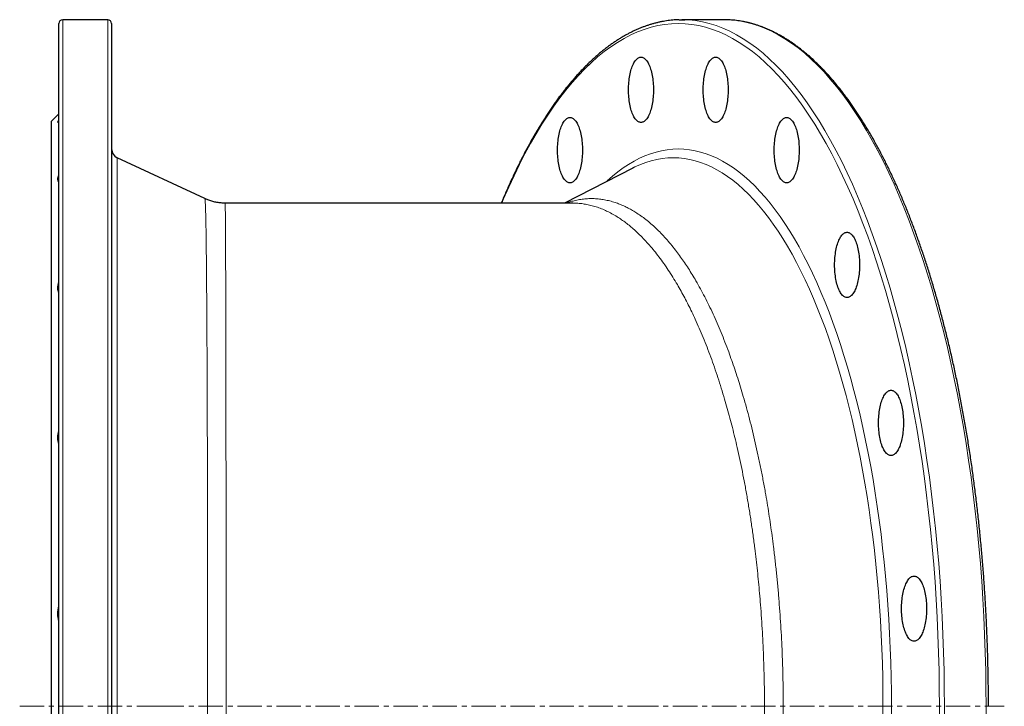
# Model space of a CAD drawing. Header units: millimetres. Extents: x 218 to 1699, y 96 to 1843.
# Tile 2 of 4: x 218 to 731, y 454 to 811. Entities that reach past the tile are written whole.
import ezdxf

# ---------------------------------------------------------------- set-up
doc = ezdxf.new("R2010")
doc.units = ezdxf.units.MM
doc.linetypes.add('CENTERX2', pattern=[20.32, 12.7, -2.54, 2.54, -2.54])
doc.layers.add('FORMAT', color=7, linetype='Continuous')

msp = doc.modelspace()

# ---------------------------------------------------------------- linework, layer by layer
at = {"color": 7, "linetype": 'Continuous', "lineweight": 25}
for p, q in [((263.88, 811.07), (240.38, 811.07)), ((584.75, 811.07), (563.04, 811.07)), ((586.29, 811.04), (584.75, 811.07)), ((238.38, 98.07), (238.38, 809.07)), ((265.88, 809.07), (265.88, 98.07)), ((238.38, 762.07), (234.38, 758.07)), ((234.38, 758.07), (234.38, 453.57)), ((314.48, 717.9), (268.76, 739.22)), ((537.41, 733.84), (501.89, 715.57)), ((538.06, 734.17), (537.41, 733.84)), ((314.47, 717.89), (314.47, 717.89)), ((506.2, 715.57), (325.03, 715.57)), ((325.03, 715.56), (325.03, 715.56)), ((234.38, 453.57), (234.38, 149.07))]:
    msp.add_line(p, q, dxfattribs=at)
at = {"color": 8, "linetype": 'Continuous', "lineweight": 18}
for p, q in [((240.38, 811.07), (240.38, 96.07)), ((263.88, 96.07), (263.88, 811.07)), ((268.76, 739.22), (268.76, 167.91))]:
    msp.add_line(p, q, dxfattribs=at)
at = {"color": 7, "linetype": 'Continuous', "lineweight": 25, "flags": 128}
for points in [[(561.56, 811.05), (563.04, 811.07), (564.58, 811.04)], [(548.24, 774.57), (548.23, 773.59), (548.2, 772.63), (548.15, 771.67), (548.07, 770.71), (547.98, 769.78), (547.86, 768.85), (547.73, 767.95), (547.57, 767.06), (547.4, 766.21), (547.21, 765.37), (547, 764.57), (546.77, 763.8), (546.53, 763.07), (546.27, 762.37), (546, 761.72), (545.71, 761.1), (545.41, 760.53), (545.1, 760.01), (544.77, 759.53), (544.44, 759.1), (544.1, 758.72), (543.75, 758.4), (543.39, 758.12), (543.03, 757.9), (542.66, 757.74), (542.29, 757.63), (541.92, 757.57), (541.55, 757.57), (541.18, 757.63), (540.81, 757.74), (540.44, 757.9), (540.08, 758.12), (539.73, 758.4), (539.38, 758.72), (539.03, 759.1), (538.7, 759.53), (538.38, 760.01), (538.06, 760.53), (537.76, 761.1), (537.48, 761.72), (537.2, 762.37), (536.94, 763.07), (536.7, 763.8), (536.47, 764.57), (536.26, 765.37), (536.07, 766.21), (535.9, 767.06), (535.74, 767.95), (535.61, 768.85), (535.49, 769.78), (535.4, 770.71), (535.33, 771.67), (535.27, 772.63), (535.24, 773.59), (535.23, 774.57), (535.24, 775.54), (535.27, 776.5), (535.33, 777.46), (535.4, 778.42), (535.49, 779.35), (535.61, 780.28), (535.74, 781.18), (535.9, 782.07), (536.07, 782.92), (536.26, 783.76), (536.47, 784.56), (536.7, 785.33), (536.94, 786.06), (537.2, 786.76), (537.48, 787.41), (537.76, 788.03), (538.06, 788.6), (538.38, 789.12), (538.7, 789.6), (539.03, 790.03), (539.38, 790.41), (539.73, 790.73), (540.08, 791.01), (540.44, 791.23), (540.81, 791.39), (541.18, 791.5), (541.55, 791.56), (541.92, 791.56), (542.29, 791.5), (542.66, 791.39), (543.03, 791.23), (543.39, 791.01), (543.75, 790.73), (544.1, 790.41), (544.44, 790.03), (544.77, 789.6), (545.1, 789.12), (545.41, 788.6), (545.71, 788.03), (546, 787.41), (546.27, 786.76), (546.53, 786.06), (546.77, 785.33), (547, 784.56), (547.21, 783.76), (547.4, 782.92), (547.57, 782.07), (547.73, 781.18), (547.86, 780.28), (547.98, 779.35), (548.07, 778.42), (548.15, 777.46), (548.2, 776.5), (548.23, 775.54), (548.24, 774.57)], [(587.15, 774.57), (587.14, 773.59), (587.11, 772.63), (587.06, 771.67), (586.99, 770.71), (586.89, 769.78), (586.78, 768.85), (586.64, 767.95), (586.49, 767.06), (586.31, 766.21), (586.12, 765.37), (585.91, 764.57), (585.69, 763.8), (585.44, 763.07), (585.18, 762.37), (584.91, 761.72), (584.62, 761.1), (584.32, 760.53), (584.01, 760.01), (583.68, 759.53), (583.35, 759.1), (583.01, 758.72), (582.66, 758.4), (582.3, 758.12), (581.94, 757.9), (581.57, 757.74), (581.21, 757.63), (580.83, 757.57), (580.46, 757.57), (580.09, 757.63), (579.72, 757.74), (579.36, 757.9), (579, 758.12), (578.64, 758.4), (578.29, 758.72), (577.95, 759.1), (577.61, 759.53), (577.29, 760.01), (576.98, 760.53), (576.68, 761.1), (576.39, 761.72), (576.11, 762.37), (575.86, 763.07), (575.61, 763.8), (575.39, 764.57), (575.18, 765.37), (574.98, 766.21), (574.81, 767.06), (574.66, 767.95), (574.52, 768.85), (574.41, 769.78), (574.31, 770.71), (574.24, 771.67), (574.19, 772.63), (574.15, 773.59), (574.14, 774.57), (574.15, 775.54), (574.19, 776.5), (574.24, 777.46), (574.31, 778.42), (574.41, 779.35), (574.52, 780.28), (574.66, 781.18), (574.81, 782.07), (574.98, 782.92), (575.18, 783.76), (575.39, 784.56), (575.61, 785.33), (575.86, 786.06), (576.11, 786.76), (576.39, 787.41), (576.68, 788.03), (576.98, 788.6), (577.29, 789.12), (577.61, 789.6), (577.95, 790.03), (578.29, 790.41), (578.64, 790.73), (579, 791.01), (579.36, 791.23), (579.72, 791.39), (580.09, 791.5), (580.46, 791.56), (580.83, 791.56), (581.21, 791.5), (581.57, 791.39), (581.94, 791.23), (582.3, 791.01), (582.66, 790.73), (583.01, 790.41), (583.35, 790.03), (583.68, 789.6), (584.01, 789.12), (584.32, 788.6), (584.62, 788.03), (584.91, 787.41), (585.18, 786.76), (585.44, 786.06), (585.69, 785.33), (585.91, 784.56), (586.12, 783.76), (586.31, 782.92), (586.49, 782.07), (586.64, 781.18), (586.78, 780.28), (586.89, 779.35), (586.99, 778.42), (587.06, 777.46), (587.11, 776.5), (587.14, 775.54), (587.15, 774.57)], [(511.23, 743.14), (511.22, 742.17), (511.19, 741.21), (511.14, 740.24), (511.07, 739.29), (510.97, 738.35), (510.86, 737.43), (510.72, 736.53), (510.57, 735.64), (510.39, 734.78), (510.2, 733.95), (509.99, 733.15), (509.77, 732.38), (509.52, 731.65), (509.26, 730.95), (508.99, 730.3), (508.7, 729.68), (508.4, 729.11), (508.09, 728.59), (507.77, 728.11), (507.43, 727.68), (507.09, 727.3), (506.74, 726.98), (506.38, 726.7), (506.02, 726.48), (505.65, 726.32), (505.29, 726.21), (504.91, 726.15), (504.54, 726.15), (504.17, 726.21), (503.8, 726.32), (503.44, 726.48), (503.08, 726.7), (502.72, 726.98), (502.37, 727.3), (502.03, 727.68), (501.69, 728.11), (501.37, 728.59), (501.06, 729.11), (500.76, 729.68), (500.47, 730.3), (500.2, 730.95), (499.94, 731.65), (499.69, 732.38), (499.47, 733.15), (499.26, 733.95), (499.06, 734.78), (498.89, 735.64), (498.74, 736.53), (498.6, 737.43), (498.49, 738.35), (498.39, 739.29), (498.32, 740.24), (498.27, 741.21), (498.23, 742.17), (498.22, 743.14), (498.23, 744.11), (498.27, 745.08), (498.32, 746.04), (498.39, 746.99), (498.49, 747.93), (498.6, 748.86), (498.74, 749.76), (498.89, 750.64), (499.06, 751.5), (499.26, 752.33), (499.47, 753.14), (499.69, 753.9), (499.94, 754.64), (500.2, 755.33), (500.47, 755.99), (500.76, 756.61), (501.06, 757.18), (501.37, 757.7), (501.69, 758.18), (502.03, 758.61), (502.37, 758.99), (502.72, 759.31), (503.08, 759.58), (503.44, 759.8), (503.8, 759.97), (504.17, 760.08), (504.54, 760.14), (504.91, 760.14), (505.29, 760.08), (505.65, 759.97), (506.02, 759.8), (506.38, 759.58), (506.74, 759.31), (507.09, 758.99), (507.43, 758.61), (507.77, 758.18), (508.09, 757.7), (508.4, 757.18), (508.7, 756.61), (508.99, 755.99), (509.26, 755.33), (509.52, 754.64), (509.77, 753.9), (509.99, 753.14), (510.2, 752.33), (510.39, 751.5), (510.57, 750.64), (510.72, 749.76), (510.86, 748.86), (510.97, 747.93), (511.07, 746.99), (511.14, 746.04), (511.19, 745.08), (511.22, 744.11), (511.23, 743.14)], [(624.16, 743.14), (624.15, 742.17), (624.12, 741.21), (624.07, 740.24), (623.99, 739.29), (623.9, 738.35), (623.78, 737.43), (623.65, 736.53), (623.49, 735.64), (623.32, 734.78), (623.13, 733.95), (622.92, 733.15), (622.69, 732.38), (622.45, 731.65), (622.19, 730.95), (621.92, 730.3), (621.63, 729.68), (621.33, 729.11), (621.02, 728.59), (620.69, 728.11), (620.36, 727.68), (620.02, 727.3), (619.67, 726.98), (619.31, 726.7), (618.95, 726.48), (618.58, 726.32), (618.21, 726.21), (617.84, 726.15), (617.47, 726.15), (617.1, 726.21), (616.73, 726.32), (616.36, 726.48), (616, 726.7), (615.65, 726.98), (615.3, 727.3), (614.95, 727.68), (614.62, 728.11), (614.3, 728.59), (613.98, 729.11), (613.68, 729.68), (613.4, 730.3), (613.12, 730.95), (612.86, 731.65), (612.62, 732.38), (612.39, 733.15), (612.18, 733.95), (611.99, 734.78), (611.82, 735.64), (611.66, 736.53), (611.53, 737.43), (611.41, 738.35), (611.32, 739.29), (611.25, 740.24), (611.19, 741.21), (611.16, 742.17), (611.15, 743.14), (611.16, 744.11), (611.19, 745.08), (611.25, 746.04), (611.32, 746.99), (611.41, 747.93), (611.53, 748.86), (611.66, 749.76), (611.82, 750.64), (611.99, 751.5), (612.18, 752.33), (612.39, 753.14), (612.62, 753.9), (612.86, 754.64), (613.12, 755.33), (613.4, 755.99), (613.68, 756.61), (613.98, 757.18), (614.3, 757.7), (614.62, 758.18), (614.95, 758.61), (615.3, 758.99), (615.65, 759.31), (616, 759.58), (616.36, 759.8), (616.73, 759.97), (617.1, 760.08), (617.47, 760.14), (617.84, 760.14), (618.21, 760.08), (618.58, 759.97), (618.95, 759.8), (619.31, 759.58), (619.67, 759.31), (620.02, 758.99), (620.36, 758.61), (620.69, 758.18), (621.02, 757.7), (621.33, 757.18), (621.63, 756.61), (621.92, 755.99), (622.19, 755.33), (622.45, 754.64), (622.69, 753.9), (622.92, 753.14), (623.13, 752.33), (623.32, 751.5), (623.49, 750.64), (623.65, 749.76), (623.78, 748.86), (623.9, 747.93), (623.99, 746.99), (624.07, 746.04), (624.12, 745.08), (624.15, 744.11), (624.16, 743.14)], [(655.64, 683.38), (655.63, 682.41), (655.6, 681.44), (655.55, 680.48), (655.47, 679.53), (655.38, 678.59), (655.26, 677.66), (655.13, 676.76), (654.98, 675.88), (654.8, 675.02), (654.61, 674.19), (654.4, 673.38), (654.17, 672.61), (653.93, 671.88), (653.67, 671.18), (653.4, 670.53), (653.11, 669.91), (652.81, 669.34), (652.5, 668.82), (652.17, 668.34), (651.84, 667.91), (651.5, 667.53), (651.15, 667.21), (650.79, 666.93), (650.43, 666.71), (650.06, 666.55), (649.69, 666.44), (649.32, 666.38), (648.95, 666.38), (648.58, 666.44), (648.21, 666.55), (647.85, 666.71), (647.48, 666.93), (647.13, 667.21), (646.78, 667.53), (646.43, 667.91), (646.1, 668.34), (645.78, 668.82), (645.47, 669.34), (645.16, 669.91), (644.88, 670.53), (644.6, 671.18), (644.34, 671.88), (644.1, 672.61), (643.87, 673.38), (643.66, 674.19), (643.47, 675.02), (643.3, 675.88), (643.14, 676.76), (643.01, 677.66), (642.9, 678.59), (642.8, 679.53), (642.73, 680.48), (642.67, 681.44), (642.64, 682.41), (642.63, 683.38), (642.64, 684.35), (642.67, 685.31), (642.73, 686.27), (642.8, 687.23), (642.9, 688.17), (643.01, 689.09), (643.14, 689.99), (643.3, 690.88), (643.47, 691.74), (643.66, 692.57), (643.87, 693.37), (644.1, 694.14), (644.34, 694.87), (644.6, 695.57), (644.88, 696.22), (645.16, 696.84), (645.47, 697.41), (645.78, 697.93), (646.1, 698.41), (646.43, 698.84), (646.78, 699.22), (647.13, 699.54), (647.48, 699.82), (647.85, 700.04), (648.21, 700.2), (648.58, 700.31), (648.95, 700.37), (649.32, 700.37), (649.69, 700.31), (650.06, 700.2), (650.43, 700.04), (650.79, 699.82), (651.15, 699.54), (651.5, 699.22), (651.84, 698.84), (652.17, 698.41), (652.5, 697.93), (652.81, 697.41), (653.11, 696.84), (653.4, 696.22), (653.67, 695.57), (653.93, 694.87), (654.17, 694.14), (654.4, 693.37), (654.61, 692.57), (654.8, 691.74), (654.98, 690.88), (655.13, 689.99), (655.26, 689.09), (655.38, 688.17), (655.47, 687.23), (655.55, 686.27), (655.6, 685.31), (655.63, 684.35), (655.64, 683.38)], [(678.51, 601.11), (678.5, 600.14), (678.47, 599.18), (678.42, 598.21), (678.35, 597.26), (678.25, 596.32), (678.14, 595.4), (678, 594.5), (677.85, 593.61), (677.67, 592.75), (677.48, 591.92), (677.27, 591.12), (677.05, 590.35), (676.8, 589.62), (676.54, 588.92), (676.27, 588.27), (675.98, 587.65), (675.68, 587.08), (675.37, 586.56), (675.05, 586.08), (674.71, 585.65), (674.37, 585.27), (674.02, 584.95), (673.66, 584.67), (673.3, 584.45), (672.94, 584.29), (672.57, 584.18), (672.19, 584.12), (671.82, 584.12), (671.45, 584.18), (671.08, 584.29), (670.72, 584.45), (670.36, 584.67), (670, 584.95), (669.65, 585.27), (669.31, 585.65), (668.97, 586.08), (668.65, 586.56), (668.34, 587.08), (668.04, 587.65), (667.75, 588.27), (667.48, 588.92), (667.22, 589.62), (666.97, 590.35), (666.75, 591.12), (666.54, 591.92), (666.34, 592.75), (666.17, 593.61), (666.02, 594.5), (665.88, 595.4), (665.77, 596.32), (665.67, 597.26), (665.6, 598.21), (665.55, 599.18), (665.51, 600.14), (665.5, 601.11), (665.51, 602.08), (665.55, 603.05), (665.6, 604.01), (665.67, 604.96), (665.77, 605.9), (665.88, 606.83), (666.02, 607.73), (666.17, 608.61), (666.34, 609.47), (666.54, 610.3), (666.75, 611.11), (666.97, 611.87), (667.22, 612.61), (667.48, 613.3), (667.75, 613.96), (668.04, 614.58), (668.34, 615.15), (668.65, 615.67), (668.97, 616.15), (669.31, 616.58), (669.65, 616.95), (670, 617.28), (670.36, 617.55), (670.72, 617.77), (671.08, 617.94), (671.45, 618.05), (671.82, 618.11), (672.19, 618.11), (672.57, 618.05), (672.94, 617.94), (673.3, 617.77), (673.66, 617.55), (674.02, 617.28), (674.37, 616.95), (674.71, 616.58), (675.05, 616.15), (675.37, 615.67), (675.68, 615.15), (675.98, 614.58), (676.27, 613.96), (676.54, 613.3), (676.8, 612.61), (677.05, 611.87), (677.27, 611.11), (677.48, 610.3), (677.67, 609.47), (677.85, 608.61), (678, 607.73), (678.14, 606.83), (678.25, 605.9), (678.35, 604.96), (678.42, 604.01), (678.47, 603.05), (678.5, 602.08), (678.51, 601.11)], [(690.54, 504.41), (690.53, 503.44), (690.5, 502.47), (690.44, 501.51), (690.37, 500.56), (690.28, 499.62), (690.16, 498.69), (690.03, 497.79), (689.87, 496.91), (689.7, 496.05), (689.51, 495.22), (689.3, 494.42), (689.07, 493.65), (688.83, 492.91), (688.57, 492.22), (688.29, 491.56), (688.01, 490.95), (687.71, 490.37), (687.39, 489.85), (687.07, 489.37), (686.74, 488.94), (686.39, 488.57), (686.04, 488.24), (685.69, 487.97), (685.33, 487.75), (684.96, 487.58), (684.59, 487.47), (684.22, 487.41), (683.85, 487.41), (683.48, 487.47), (683.11, 487.58), (682.74, 487.75), (682.38, 487.97), (682.02, 488.24), (681.67, 488.57), (681.33, 488.94), (681, 489.37), (680.67, 489.85), (680.36, 490.37), (680.06, 490.95), (679.77, 491.56), (679.5, 492.22), (679.24, 492.91), (679, 493.65), (678.77, 494.42), (678.56, 495.22), (678.37, 496.05), (678.2, 496.91), (678.04, 497.79), (677.91, 498.69), (677.79, 499.62), (677.7, 500.56), (677.62, 501.51), (677.57, 502.47), (677.54, 503.44), (677.53, 504.41), (677.54, 505.38), (677.57, 506.35), (677.62, 507.31), (677.7, 508.26), (677.79, 509.2), (677.91, 510.12), (678.04, 511.03), (678.2, 511.91), (678.37, 512.77), (678.56, 513.6), (678.77, 514.4), (679, 515.17), (679.24, 515.9), (679.5, 516.6), (679.77, 517.26), (680.06, 517.87), (680.36, 518.44), (680.67, 518.97), (681, 519.44), (681.33, 519.87), (681.67, 520.25), (682.02, 520.58), (682.38, 520.85), (682.74, 521.07), (683.11, 521.23), (683.48, 521.35), (683.85, 521.4), (684.22, 521.4), (684.59, 521.35), (684.96, 521.23), (685.33, 521.07), (685.69, 520.85), (686.04, 520.58), (686.39, 520.25), (686.74, 519.87), (687.07, 519.44), (687.39, 518.97), (687.71, 518.44), (688.01, 517.87), (688.29, 517.26), (688.57, 516.6), (688.83, 515.9), (689.07, 515.17), (689.3, 514.4), (689.51, 513.6), (689.7, 512.77), (689.87, 511.91), (690.03, 511.03), (690.16, 510.12), (690.28, 509.2), (690.37, 508.26), (690.44, 507.31), (690.5, 506.35), (690.53, 505.38), (690.54, 504.41)]]:
    msp.add_lwpolyline(points, dxfattribs=at)
at = {"color": 8, "linetype": 'Continuous', "lineweight": 18, "flags": 128}
for points in [[(564.58, 811.04), (566.62, 810.94), (570.2, 810.58), (573.77, 809.96), (577.34, 809.11), (580.9, 808.01), (584.44, 806.66), (587.97, 805.08), (591.48, 803.25), (594.98, 801.19), (598.45, 798.88), (601.9, 796.34), (605.32, 793.57), (608.71, 790.56), (612.07, 787.32), (615.4, 783.85), (618.69, 780.16), (621.94, 776.24), (625.15, 772.1), (628.32, 767.74), (631.45, 763.17), (634.52, 758.39), (637.55, 753.39), (640.53, 748.19), (643.46, 742.79), (646.32, 737.19), (649.14, 731.4), (651.89, 725.41), (654.58, 719.24), (657.21, 712.89), (659.78, 706.36), (662.28, 699.65), (664.71, 692.78), (667.07, 685.74), (669.36, 678.55), (671.58, 671.2), (673.72, 663.7), (675.79, 656.06), (677.78, 648.27), (679.69, 640.36), (681.52, 632.32), (683.27, 624.15), (684.94, 615.87), (686.52, 607.47), (688.02, 598.97), (689.44, 590.38), (690.76, 581.68), (692, 572.9), (693.15, 564.04), (694.22, 555.1), (695.19, 546.09), (696.07, 537.02), (696.86, 527.89), (697.56, 518.72), (698.17, 509.49), (698.68, 500.23), (699.1, 490.94), (699.43, 481.62), (699.66, 472.28), (699.8, 462.92), (699.85, 453.57)], [(721.56, 453.57), (721.51, 462.92), (721.37, 472.28), (721.14, 481.62), (720.81, 490.94), (720.39, 500.23), (719.88, 509.49), (719.27, 518.72), (718.57, 527.89), (717.78, 537.02), (716.9, 546.09), (715.93, 555.1), (714.87, 564.04), (713.71, 572.9), (712.47, 581.68), (711.15, 590.38), (709.73, 598.97), (708.23, 607.47), (706.65, 615.87), (704.98, 624.15), (703.23, 632.32), (701.4, 640.36), (699.49, 648.27), (697.5, 656.06), (695.43, 663.7), (693.29, 671.2), (691.07, 678.55), (688.78, 685.74), (686.42, 692.78), (683.99, 699.65), (681.49, 706.36), (678.93, 712.89), (676.3, 719.24), (673.6, 725.41), (670.85, 731.4), (668.04, 737.19), (665.17, 742.79), (662.24, 748.19), (659.26, 753.39), (656.23, 758.39), (653.16, 763.17), (650.03, 767.74), (646.86, 772.1), (643.65, 776.24), (640.4, 780.16), (637.11, 783.85), (633.78, 787.32), (630.42, 790.56), (627.03, 793.57), (623.61, 796.34), (620.16, 798.88), (616.69, 801.19), (613.2, 803.25), (609.68, 805.08), (606.15, 806.66), (602.61, 808.01), (599.05, 809.11), (595.49, 809.96), (591.91, 810.58), (588.33, 810.94), (586.29, 811.04)], [(697.24, 453.57), (697.19, 462.87), (697.05, 472.17), (696.82, 481.46), (696.49, 490.73), (696.07, 499.97), (695.56, 509.18), (694.96, 518.35), (694.26, 527.48), (693.48, 536.56), (692.6, 545.58), (691.63, 554.53), (690.58, 563.42), (689.43, 572.23), (688.2, 580.97), (686.88, 589.61), (685.48, 598.16), (683.98, 606.61), (682.41, 614.96), (680.75, 623.2), (679.01, 631.32), (677.19, 639.31), (675.29, 647.19), (673.31, 654.92), (671.25, 662.52), (669.12, 669.98), (666.92, 677.29), (664.64, 684.45), (662.29, 691.44), (659.88, 698.28), (657.39, 704.94), (654.84, 711.44), (652.22, 717.75), (649.55, 723.89), (646.81, 729.84), (644.01, 735.6), (641.16, 741.17), (638.25, 746.54), (635.29, 751.71), (632.28, 756.68), (629.21, 761.44), (626.11, 765.99), (622.96, 770.32), (619.76, 774.44), (616.53, 778.33), (613.25, 782.01), (609.95, 785.45), (606.61, 788.68), (603.23, 791.67), (599.83, 794.43), (596.4, 796.95), (592.95, 799.24), (589.48, 801.3), (585.98, 803.11), (582.47, 804.69), (578.95, 806.03), (575.41, 807.12), (571.87, 807.97), (568.31, 808.58), (564.75, 808.94), (561.19, 809.07), (557.63, 808.94), (554.07, 808.58), (550.52, 807.97), (546.97, 807.12), (543.44, 806.03), (539.91, 804.69), (536.4, 803.11), (532.91, 801.3), (529.43, 799.24), (525.98, 796.95), (522.55, 794.43), (519.15, 791.67), (515.78, 788.68), (512.44, 785.45), (509.13, 782.01), (505.86, 778.33), (502.62, 774.44), (499.43, 770.32), (496.28, 765.99), (493.17, 761.44), (490.11, 756.68), (487.1, 751.71), (484.14, 746.54), (481.23, 741.17), (478.37, 735.6), (475.58, 729.84), (472.84, 723.89), (470.16, 717.75), (469.24, 715.57)], [(523.88, 726.88), (524.12, 727.11), (526.88, 729.55), (529.65, 731.8), (532.45, 733.86), (535.27, 735.73), (538.1, 737.41), (540.96, 738.89), (543.82, 740.18), (546.7, 741.27), (549.59, 742.16), (552.48, 742.86), (555.38, 743.35), (558.29, 743.65), (561.19, 743.75), (564.1, 743.65), (567, 743.35), (569.91, 742.86), (572.8, 742.16), (575.69, 741.27), (578.56, 740.18), (581.43, 738.89), (584.28, 737.41), (587.12, 735.73), (589.93, 733.86), (592.73, 731.8), (595.51, 729.55), (598.26, 727.11), (600.99, 724.48), (603.69, 721.66), (606.36, 718.66), (609, 715.48), (611.61, 712.12), (614.18, 708.59), (616.72, 704.87), (619.22, 700.99), (621.67, 696.94), (624.09, 692.72), (626.47, 688.33), (628.8, 683.79), (631.08, 679.08), (633.31, 674.23), (635.5, 669.22), (637.63, 664.06), (639.72, 658.76), (641.75, 653.32), (643.72, 647.74), (645.64, 642.03), (647.49, 636.19), (649.29, 630.22), (651.03, 624.13), (652.71, 617.93), (654.33, 611.61), (655.88, 605.19), (657.36, 598.66), (658.78, 592.03), (660.14, 585.31), (661.42, 578.49), (662.64, 571.6), (663.79, 564.62), (664.87, 557.56), (665.87, 550.43), (666.81, 543.24), (667.67, 535.98), (668.46, 528.67), (669.17, 521.31), (669.82, 513.9), (670.38, 506.45), (670.87, 498.96), (671.29, 491.44), (671.63, 483.9), (671.9, 476.33), (672.09, 468.75), (672.2, 461.16), (672.24, 453.57)], [(667.84, 453.57), (667.8, 461.04), (667.69, 468.52), (667.5, 475.98), (667.24, 483.43), (666.91, 490.85), (666.49, 498.25), (666.01, 505.62), (665.45, 512.96), (664.82, 520.25), (664.12, 527.5), (663.34, 534.7), (662.49, 541.84), (661.57, 548.92), (660.58, 555.94), (659.52, 562.88), (658.39, 569.75), (657.19, 576.54), (655.93, 583.25), (654.59, 589.87), (653.2, 596.39), (651.73, 602.82), (650.2, 609.14), (648.62, 615.36), (646.96, 621.47), (645.25, 627.46), (643.48, 633.33), (641.65, 639.08), (639.76, 644.71), (637.82, 650.2), (635.82, 655.55), (633.77, 660.77), (631.67, 665.85), (629.52, 670.78), (627.32, 675.56), (625.07, 680.19), (622.78, 684.67), (620.44, 688.98), (618.06, 693.14), (615.64, 697.13), (613.18, 700.95), (610.69, 704.6), (608.15, 708.09), (605.59, 711.39), (602.99, 714.52), (600.36, 717.48), (597.7, 720.25), (595.02, 722.84), (592.31, 725.24), (589.57, 727.46), (586.82, 729.49), (584.04, 731.33), (581.25, 732.98), (578.45, 734.44), (575.63, 735.7), (572.79, 736.78), (569.95, 737.66), (567.1, 738.34), (564.25, 738.83), (561.39, 739.12), (558.53, 739.22), (555.66, 739.12), (552.8, 738.83), (549.95, 738.34), (547.1, 737.66), (544.26, 736.78), (541.43, 735.7), (538.6, 734.44), (538.06, 734.17)], [(667.8, 446.09), (667.84, 453.57)], [(672.24, 453.57), (672.2, 445.97)], [(697.19, 444.26), (697.24, 453.57)], [(699.85, 453.57), (699.8, 444.21)], [(721.51, 444.21), (721.56, 453.57)]]:
    msp.add_lwpolyline(points, dxfattribs=at)
at = {"color": 7, "linetype": 'Continuous', "lineweight": 25}
for centre, radius, start, end in [((240.38, 809.07), 2, 90, 180), ((263.88, 809.07), 2, 0, 90), ((270.88, 743.75), 5, 180, 245)]:
    msp.add_arc(centre, radius, start, end, dxfattribs=at)
for points, knots in [([(561.51, 811.04), (560.98, 811.02), (559.9, 810.99), (558.28, 810.86), (556.65, 810.7), (555.02, 810.48), (553.39, 810.21), (551.76, 809.9), (550.14, 809.53), (548.51, 809.12), (546.89, 808.65), (545.27, 808.14), (543.65, 807.58), (542.03, 806.97), (540.42, 806.31), (538.81, 805.6), (537.2, 804.84), (535.6, 804.03), (534, 803.17), (532.4, 802.27), (530.81, 801.31), (529.22, 800.31), (527.64, 799.26), (526.06, 798.16), (524.49, 797.01), (522.92, 795.82), (521.36, 794.58), (519.81, 793.29), (518.26, 791.95), (516.72, 790.56), (515.18, 789.13), (513.65, 787.65), (512.13, 786.13), (510.62, 784.56), (509.12, 782.94), (507.62, 781.28), (506.13, 779.57), (504.65, 777.82), (503.18, 776.02), (501.71, 774.18), (500.26, 772.29), (498.81, 770.36), (497.38, 768.39), (495.95, 766.37), (494.53, 764.31), (493.13, 762.21), (491.73, 760.06), (490.34, 757.88), (488.97, 755.65), (487.6, 753.38), (486.24, 751.06), (484.9, 748.71), (483.57, 746.32), (482.25, 743.88), (480.94, 741.41), (479.64, 738.9), (478.35, 736.34), (477.08, 733.75), (475.81, 731.12), (474.56, 728.46), (473.33, 725.75), (472.1, 723.01), (470.89, 720.23), (469.83, 717.75), (469.18, 716.18), (468.93, 715.57)], [0, 0, 0, 0, 0.015421, 0.031176, 0.046934, 0.062696, 0.078465, 0.094242, 0.110028, 0.125824, 0.141631, 0.157451, 0.173283, 0.189129, 0.204988, 0.220862, 0.236749, 0.252649, 0.268563, 0.284489, 0.300428, 0.316379, 0.33234, 0.348312, 0.364293, 0.380284, 0.396282, 0.412288, 0.4283, 0.444318, 0.460342, 0.47637, 0.492402, 0.508438, 0.524477, 0.540518, 0.556561, 0.572606, 0.588652, 0.604699, 0.620746, 0.636794, 0.652843, 0.668891, 0.684938, 0.700985, 0.717032, 0.733078, 0.749123, 0.765167, 0.78121, 0.797252, 0.813293, 0.829333, 0.845372, 0.861409, 0.877446, 0.893481, 0.909515, 0.925548, 0.94158, 0.95761, 0.973639, 0.989667, 1, 1, 1, 1]), ([(722.8, 453.57), (722.8, 454.3), (722.79, 456.44), (722.78, 459.97), (722.74, 464.16), (722.68, 468.35), (722.61, 472.54), (722.51, 476.73), (722.4, 480.91), (722.26, 485.09), (722.11, 489.27), (721.94, 493.44), (721.75, 497.61), (721.55, 501.77), (721.32, 505.92), (721.07, 510.06), (720.81, 514.2), (720.53, 518.33), (720.23, 522.45), (719.91, 526.56), (719.57, 530.66), (719.21, 534.75), (718.84, 538.83), (718.44, 542.9), (718.03, 546.96), (717.6, 551), (717.15, 555.03), (716.69, 559.04), (716.2, 563.04), (715.7, 567.03), (715.18, 571), (714.64, 574.95), (714.09, 578.89), (713.51, 582.81), (712.92, 586.71), (712.31, 590.6), (711.69, 594.46), (711.04, 598.31), (710.38, 602.13), (709.7, 605.94), (709.01, 609.72), (708.29, 613.49), (707.56, 617.23), (706.82, 620.94), (706.05, 624.64), (705.28, 628.31), (704.48, 631.96), (703.67, 635.58), (702.84, 639.18), (701.99, 642.76), (701.13, 646.3), (700.25, 649.82), (699.36, 653.32), (698.45, 656.78), (697.53, 660.22), (696.59, 663.63), (695.63, 667.01), (694.66, 670.36), (693.67, 673.69), (692.67, 676.98), (691.66, 680.24), (690.62, 683.47), (689.58, 686.67), (688.52, 689.83), (687.44, 692.97), (686.36, 696.07), (685.25, 699.14), (684.14, 702.17), (683.01, 705.17), (681.86, 708.14), (680.71, 711.07), (679.54, 713.96), (678.35, 716.82), (677.15, 719.65), (675.94, 722.43), (674.72, 725.18), (673.49, 727.9), (672.24, 730.57), (670.98, 733.21), (669.71, 735.81), (668.42, 738.37), (667.13, 740.89), (665.82, 743.37), (664.5, 745.81), (663.17, 748.22), (661.83, 750.58), (660.48, 752.9), (659.11, 755.18), (657.74, 757.42), (656.35, 759.61), (654.96, 761.77), (653.55, 763.88), (652.14, 765.95), (650.71, 767.97), (649.28, 769.96), (647.84, 771.9), (646.38, 773.79), (644.92, 775.64), (643.45, 777.45), (641.97, 779.21), (640.48, 780.93), (638.99, 782.6), (637.48, 784.23), (635.97, 785.81), (634.45, 787.34), (632.92, 788.83), (631.39, 790.28), (629.85, 791.67), (628.3, 793.02), (626.74, 794.32), (625.18, 795.57), (623.62, 796.78), (622.04, 797.94), (620.46, 799.05), (618.88, 800.11), (617.29, 801.12), (615.7, 802.09), (614.1, 803), (612.5, 803.87), (610.89, 804.69), (609.28, 805.46), (607.67, 806.18), (606.05, 806.85), (604.43, 807.47), (602.81, 808.04), (601.19, 808.57), (599.57, 809.04), (597.94, 809.46), (596.31, 809.84), (594.68, 810.16), (593.05, 810.44), (591.42, 810.66), (589.79, 810.84), (588.15, 810.96), (587.01, 811.03), (586.4, 811.04), (586.34, 811.04)], [0, 0, 0, 0, 0.003969, 0.01151, 0.01905, 0.026591, 0.034131, 0.041672, 0.049213, 0.056753, 0.064294, 0.071835, 0.079375, 0.086916, 0.094457, 0.101998, 0.109539, 0.11708, 0.124621, 0.132162, 0.139703, 0.147244, 0.154786, 0.162327, 0.169869, 0.177411, 0.184952, 0.192494, 0.200036, 0.207579, 0.215121, 0.222663, 0.230206, 0.237749, 0.245291, 0.252835, 0.260378, 0.267921, 0.275465, 0.283009, 0.290553, 0.298097, 0.305641, 0.313186, 0.320731, 0.328276, 0.335821, 0.343367, 0.350913, 0.358459, 0.366005, 0.373552, 0.381099, 0.388646, 0.396194, 0.403742, 0.41129, 0.418839, 0.426388, 0.433937, 0.441487, 0.449037, 0.456588, 0.464139, 0.47169, 0.479242, 0.486795, 0.494348, 0.501901, 0.509455, 0.517009, 0.524564, 0.532119, 0.539675, 0.547231, 0.554788, 0.562346, 0.569904, 0.577462, 0.585022, 0.592581, 0.600142, 0.607703, 0.615264, 0.622826, 0.630389, 0.637952, 0.645516, 0.65308, 0.660645, 0.66821, 0.675775, 0.683341, 0.690908, 0.698474, 0.706041, 0.713608, 0.721174, 0.728741, 0.736307, 0.743873, 0.751439, 0.759004, 0.766567, 0.77413, 0.781691, 0.789251, 0.796809, 0.804365, 0.811918, 0.819469, 0.827017, 0.834561, 0.842101, 0.849638, 0.85717, 0.864697, 0.872219, 0.879735, 0.887246, 0.894751, 0.902249, 0.909741, 0.917227, 0.924706, 0.932178, 0.939645, 0.947104, 0.954559, 0.962007, 0.969451, 0.97689, 0.984325, 0.991757, 0.999187, 1, 1, 1, 1]), ([(238.38, 757.62), (238.05, 757.51), (237.88, 757.56), (237.88, 757.99), (238.05, 758.36), (238.38, 758.87)], [0, 0, 0, 0, 0.5, 0.5, 1, 1, 1, 1]), ([(238.38, 726.61), (238.05, 726.92), (237.88, 727.37), (237.88, 728.62), (238.05, 729.37), (238.38, 730.23)], [0, 0, 0, 0, 0.5, 0.5, 1, 1, 1, 1]), ([(325.03, 715.57), (324.89, 715.57), (324.39, 715.57), (323.52, 715.61), (322.41, 715.7), (321.32, 715.84), (320.24, 716.02), (319.18, 716.26), (318.13, 716.53), (317.09, 716.85), (316.08, 717.22), (315.21, 717.57), (314.68, 717.82), (314.48, 717.91)], [0, 0, 0, 0, 0.037369, 0.139095, 0.240424, 0.34136, 0.441905, 0.542059, 0.641823, 0.741193, 0.840165, 0.93873, 1, 1, 1, 1]), ([(238.38, 668.87), (238.05, 669.56), (237.88, 670.39), (237.88, 672.32), (238.05, 673.38), (238.38, 674.51)], [0, 0, 0, 0, 0.5, 0.5, 1, 1, 1, 1]), ([(238.38, 590.06), (238.05, 591.07), (237.88, 592.18), (237.88, 594.62), (238.05, 595.87), (238.38, 597.16)], [0, 0, 0, 0, 0.5, 0.5, 1, 1, 1, 1]), ([(238.38, 497.88), (238.05, 499.11), (237.88, 500.4), (237.88, 503.1), (238.05, 504.44), (238.38, 505.76)], [0, 0, 0, 0, 0.5, 0.5, 1, 1, 1, 1])]:
    msp.add_open_spline(points, degree=3, knots=knots, dxfattribs=at)
at = {"color": 8, "linetype": 'Continuous', "lineweight": 18}
for points, knots in [([(314.47, 189.24), (314.48, 189.24), (314.5, 189.23), (314.53, 189.37), (314.58, 189.66), (314.63, 190.16), (314.68, 190.89), (314.72, 191.82), (314.77, 192.94), (314.82, 194.27), (314.86, 195.79), (314.91, 197.51), (314.95, 199.33), (314.99, 201.2), (315.02, 203.1), (315.06, 205.13), (315.09, 207.3), (315.13, 209.6), (315.16, 212.05), (315.19, 214.63), (315.22, 217.35), (315.25, 220.2), (315.28, 223.17), (315.31, 226.27), (315.34, 229.49), (315.37, 232.84), (315.39, 236.31), (315.42, 239.97), (315.45, 243.82), (315.47, 247.87), (315.5, 252.06), (315.52, 256.36), (315.55, 260.71), (315.57, 265.1), (315.59, 269.52), (315.61, 274.04), (315.63, 278.68), (315.65, 283.42), (315.67, 288.28), (315.69, 293.23), (315.71, 298.54), (315.72, 304.23), (315.74, 310.31), (315.76, 316.5), (315.78, 322.8), (315.79, 329.19), (315.81, 335.68), (315.82, 342.26), (315.83, 348.57), (315.84, 354.59), (315.85, 360.32), (315.86, 366.09), (315.87, 371.91), (315.88, 378.14), (315.89, 384.79), (315.89, 391.86), (315.9, 398.99), (315.91, 406.15), (315.91, 413.35), (315.92, 420.58), (315.92, 427.84), (315.92, 434.73), (315.92, 441.25), (315.92, 447.39), (315.92, 453.53), (315.92, 459.67), (315.92, 466.2), (315.92, 473.1), (315.92, 480.38), (315.92, 487.63), (315.91, 494.86), (315.91, 502.06), (315.9, 509.22), (315.89, 516.34), (315.89, 523.04), (315.88, 529.31), (315.87, 535.18), (315.86, 541), (315.85, 546.77), (315.84, 552.86), (315.83, 559.24), (315.82, 565.9), (315.8, 572.47), (315.79, 578.95), (315.77, 585.34), (315.76, 591.62), (315.74, 597.8), (315.72, 603.55), (315.7, 608.88), (315.69, 613.81), (315.67, 618.66), (315.65, 623.41), (315.63, 628.37), (315.61, 633.51), (315.59, 638.8), (315.56, 643.94), (315.53, 648.94), (315.51, 653.79), (315.48, 658.49), (315.45, 663.03), (315.42, 667.18), (315.39, 670.96), (315.37, 674.4), (315.34, 677.72), (315.31, 680.92), (315.28, 684.2), (315.25, 687.51), (315.21, 690.83), (315.17, 693.96), (315.14, 696.91), (315.1, 699.68), (315.06, 702.26), (315.01, 704.64), (314.97, 706.72), (314.94, 708.53), (314.9, 710.08), (314.86, 711.5), (314.82, 712.78), (314.78, 713.99), (314.73, 715.1), (314.69, 716.07), (314.64, 716.84), (314.58, 717.41), (314.53, 717.76), (314.49, 717.92), (314.47, 717.9), (314.47, 717.89)], [0, 0, 0, 0, 0.002627, 0.010053, 0.017476, 0.026294, 0.035115, 0.043936, 0.052754, 0.061572, 0.070393, 0.079214, 0.088032, 0.095447, 0.102866, 0.110286, 0.117704, 0.12512, 0.132593, 0.140069, 0.147546, 0.155021, 0.162494, 0.169967, 0.177443, 0.18492, 0.192396, 0.199868, 0.207775, 0.215685, 0.223597, 0.231507, 0.239414, 0.246927, 0.254442, 0.261957, 0.269471, 0.277051, 0.284634, 0.292218, 0.299798, 0.308604, 0.317413, 0.326222, 0.335028, 0.343833, 0.352642, 0.361451, 0.370257, 0.377663, 0.385072, 0.392482, 0.399891, 0.407297, 0.416103, 0.424912, 0.433721, 0.442527, 0.451333, 0.460142, 0.468952, 0.477757, 0.485164, 0.492573, 0.499984, 0.507394, 0.5148, 0.523609, 0.532421, 0.541233, 0.550042, 0.558851, 0.567663, 0.576475, 0.585284, 0.592694, 0.600106, 0.607519, 0.614931, 0.622341, 0.631155, 0.639973, 0.648791, 0.657605, 0.66642, 0.675238, 0.684055, 0.69287, 0.700284, 0.707701, 0.71512, 0.722537, 0.729951, 0.738773, 0.747599, 0.756424, 0.765246, 0.774068, 0.782893, 0.791719, 0.800541, 0.807962, 0.815385, 0.82281, 0.830234, 0.837655, 0.846485, 0.855318, 0.864151, 0.872981, 0.881811, 0.890645, 0.899478, 0.908308, 0.915735, 0.923166, 0.930597, 0.938028, 0.945455, 0.95429, 0.963128, 0.971966, 0.9808, 0.989635, 0.998473, 1, 1, 1, 1]), ([(325.03, 715.56), (325.03, 715.56), (325.04, 715.59), (325.05, 715.47), (325.06, 715.18), (325.08, 714.73), (325.09, 714.16), (325.11, 713.46), (325.12, 712.61), (325.13, 711.56), (325.15, 710.28), (325.16, 708.73), (325.18, 706.98), (325.19, 705.04), (325.21, 702.9), (325.22, 700.58), (325.24, 698.06), (325.25, 695.5), (325.26, 692.94), (325.27, 690.39), (325.28, 687.71), (325.29, 684.91), (325.3, 681.8), (325.32, 678.36), (325.33, 674.55), (325.34, 670.57), (325.35, 666.42), (325.36, 662.11), (325.37, 657.64), (325.38, 653.02), (325.39, 648.5), (325.4, 644.1), (325.41, 639.87), (325.41, 635.53), (325.42, 631.09), (325.43, 626.27), (325.44, 621.06), (325.44, 615.42), (325.45, 609.67), (325.46, 603.79), (325.47, 597.8), (325.47, 591.69), (325.48, 585.48), (325.48, 579.51), (325.49, 573.79), (325.49, 568.34), (325.5, 562.83), (325.5, 557.26), (325.51, 551.29), (325.51, 544.89), (325.51, 538.07), (325.52, 531.19), (325.52, 524.24), (325.52, 517.24), (325.53, 510.2), (325.53, 503.1), (325.53, 496.35), (325.53, 489.95), (325.53, 483.91), (325.53, 477.85), (325.54, 471.78), (325.54, 465.32), (325.54, 458.47), (325.54, 451.23), (325.54, 443.99), (325.54, 436.76), (325.53, 429.55), (325.53, 422.35), (325.53, 415.17), (325.53, 408.41), (325.53, 402.05), (325.53, 396.09), (325.52, 390.17), (325.52, 384.28), (325.52, 378.06), (325.52, 371.52), (325.51, 364.67), (325.51, 357.9), (325.5, 351.2), (325.5, 344.58), (325.49, 338.04), (325.49, 331.59), (325.48, 325.56), (325.48, 319.96), (325.47, 314.76), (325.47, 309.64), (325.46, 304.59), (325.45, 299.6), (325.45, 294.67), (325.44, 289.8), (325.43, 285.03), (325.43, 280.34), (325.42, 275.73), (325.41, 271.2), (325.41, 266.78), (325.4, 262.49), (325.39, 258.32), (325.38, 254.28), (325.37, 250.34), (325.36, 246.52), (325.35, 242.82), (325.35, 239.23), (325.34, 235.76), (325.33, 232.4), (325.32, 229.17), (325.31, 226), (325.3, 222.91), (325.28, 219.9), (325.27, 217.03), (325.26, 214.31), (325.25, 211.64), (325.24, 209.03), (325.22, 206.53), (325.21, 204.21), (325.19, 202.08), (325.18, 200.14), (325.16, 198.4), (325.15, 196.85), (325.13, 195.57), (325.12, 194.52), (325.11, 193.67), (325.09, 192.97), (325.08, 192.41), (325.06, 191.95), (325.05, 191.67), (325.04, 191.54), (325.03, 191.57), (325.03, 191.58)], [0, 0, 0, 0, 0.000707, 0.009527, 0.018344, 0.02576, 0.033179, 0.040599, 0.048017, 0.055433, 0.064245, 0.073061, 0.081876, 0.090688, 0.0995, 0.108316, 0.117131, 0.125944, 0.133356, 0.140771, 0.148188, 0.155603, 0.163015, 0.171819, 0.180627, 0.189434, 0.198239, 0.207043, 0.21585, 0.224658, 0.233462, 0.240868, 0.248276, 0.255686, 0.263095, 0.270501, 0.279297, 0.288097, 0.296897, 0.305694, 0.31449, 0.32329, 0.33209, 0.340886, 0.348286, 0.355688, 0.363091, 0.370493, 0.377893, 0.386683, 0.395478, 0.404272, 0.413063, 0.421854, 0.430648, 0.439442, 0.448233, 0.455628, 0.463025, 0.470423, 0.477821, 0.485215, 0.494003, 0.502794, 0.511585, 0.520373, 0.529161, 0.537952, 0.546744, 0.555532, 0.562923, 0.570318, 0.577713, 0.585108, 0.592499, 0.601287, 0.610078, 0.618869, 0.627657, 0.636444, 0.645235, 0.654026, 0.662814, 0.670205, 0.677599, 0.684995, 0.692389, 0.69978, 0.707278, 0.714778, 0.722278, 0.729776, 0.737341, 0.744909, 0.752477, 0.760042, 0.7675, 0.77496, 0.782422, 0.789882, 0.79734, 0.804798, 0.812258, 0.81972, 0.82718, 0.834638, 0.842529, 0.850423, 0.858319, 0.866213, 0.874104, 0.882904, 0.891707, 0.90051, 0.90931, 0.91811, 0.926913, 0.935716, 0.944516, 0.951917, 0.959321, 0.966725, 0.974129, 0.98153, 0.990338, 0.99915, 1, 1, 1, 1]), ([(502.81, 715.57), (503.21, 715.71), (504.37, 716.14), (506.45, 716.72), (509.05, 717.3), (511.79, 717.71), (514.54, 717.92), (517.29, 717.92), (520.04, 717.72), (522.78, 717.32), (525.53, 716.72), (528.12, 715.96), (530.56, 715.08), (532.84, 714.1), (535.12, 712.99), (537.39, 711.74), (539.79, 710.26), (542.32, 708.52), (544.97, 706.49), (547.59, 704.27), (550.19, 701.86), (552.77, 699.25), (555.32, 696.46), (557.84, 693.49), (560.19, 690.5), (562.39, 687.52), (564.43, 684.6), (566.45, 681.55), (568.44, 678.38), (570.52, 674.88), (572.69, 671.03), (574.94, 666.79), (577.15, 662.4), (579.3, 657.84), (581.41, 653.13), (583.47, 648.26), (585.48, 643.25), (587.34, 638.36), (589.04, 633.64), (590.6, 629.09), (592.13, 624.45), (593.61, 619.72), (595.14, 614.6), (596.71, 609.06), (598.3, 603.1), (599.84, 597.02), (601.3, 590.84), (602.71, 584.55), (604.04, 578.15), (605.31, 571.67), (606.45, 565.44), (607.47, 559.49), (608.38, 553.84), (609.23, 548.13), (610.04, 542.37), (610.85, 536.19), (611.63, 529.6), (612.39, 522.58), (613.08, 515.5), (613.69, 508.38), (614.23, 501.22), (614.69, 494.02), (615.07, 486.79), (615.37, 479.92), (615.58, 473.41), (615.73, 467.28), (615.82, 461.15), (615.86, 455.01), (615.85, 448.48), (615.76, 441.56), (615.6, 434.27), (615.36, 427), (615.04, 419.74), (614.65, 412.51), (614.18, 405.31), (613.64, 398.15), (613.06, 391.4), (612.44, 385.08), (611.81, 379.16), (611.13, 373.29), (610.4, 367.46), (609.61, 361.66), (608.77, 355.89), (607.88, 350.16), (606.94, 344.49), (605.94, 338.87), (604.9, 333.32), (603.81, 327.84), (602.67, 322.43), (601.48, 317.08), (600.25, 311.82), (598.94, 306.53), (597.56, 301.22), (596.11, 295.91), (594.6, 290.7), (593.05, 285.59), (591.47, 280.66), (589.88, 275.91), (588.27, 271.34), (586.62, 266.86), (584.93, 262.48), (583.19, 258.2), (581.41, 254.01), (579.59, 249.93), (577.64, 245.76), (575.55, 241.52), (573.3, 237.23), (571.02, 233.11), (568.69, 229.16), (566.32, 225.38), (563.92, 221.77), (561.48, 218.34), (559.13, 215.27), (556.89, 212.51), (554.76, 210.05), (552.61, 207.72), (550.44, 205.53), (548.11, 203.34), (545.63, 201.18), (542.98, 199.1), (540.31, 197.21), (537.63, 195.52), (534.93, 194.03), (532.21, 192.74), (529.48, 191.64), (526.89, 190.79), (524.44, 190.16), (522.13, 189.71), (519.81, 189.4), (517.5, 189.23), (515.04, 189.21), (512.43, 189.36), (509.68, 189.72), (506.94, 190.29), (504.65, 190.9), (503.29, 191.4), (502.83, 191.57)], [0, 0, 0, 0, 0.003595, 0.010429, 0.018545, 0.026664, 0.034784, 0.0429, 0.051016, 0.059136, 0.067255, 0.075371, 0.082197, 0.089026, 0.095855, 0.102684, 0.109509, 0.117619, 0.125731, 0.133843, 0.141952, 0.150062, 0.158174, 0.166286, 0.174396, 0.181216, 0.188038, 0.194862, 0.201684, 0.208504, 0.216609, 0.224716, 0.232823, 0.240927, 0.249032, 0.257139, 0.265246, 0.27335, 0.280166, 0.286985, 0.293804, 0.300623, 0.307439, 0.315541, 0.323645, 0.33175, 0.339852, 0.347953, 0.356058, 0.364163, 0.372264, 0.379078, 0.385895, 0.392712, 0.399529, 0.406343, 0.414445, 0.422549, 0.430654, 0.438756, 0.446857, 0.454962, 0.463067, 0.471168, 0.477982, 0.484799, 0.491617, 0.498434, 0.505248, 0.513352, 0.52146, 0.529567, 0.537671, 0.545776, 0.553883, 0.56199, 0.570095, 0.576911, 0.583731, 0.590551, 0.597371, 0.604187, 0.611061, 0.617938, 0.624815, 0.631692, 0.638565, 0.645439, 0.652316, 0.659193, 0.66607, 0.672944, 0.680217, 0.687494, 0.694772, 0.702049, 0.709323, 0.716253, 0.723184, 0.730116, 0.737045, 0.744038, 0.751032, 0.758027, 0.765019, 0.77314, 0.781264, 0.789388, 0.797508, 0.805629, 0.813753, 0.821876, 0.829997, 0.836828, 0.843662, 0.850496, 0.85733, 0.86416, 0.872287, 0.880417, 0.888547, 0.896674, 0.904801, 0.912931, 0.921061, 0.929188, 0.936024, 0.942862, 0.949702, 0.956541, 0.963376, 0.971504, 0.979635, 0.987765, 0.995893, 1, 1, 1, 1]), ([(506.21, 191.59), (506.85, 191.59), (508.42, 191.59), (510.91, 191.83), (513.67, 192.27), (516.43, 192.91), (519.17, 193.75), (521.91, 194.8), (524.63, 196.04), (527.2, 197.4), (529.6, 198.84), (531.86, 200.34), (534.1, 201.98), (536.32, 203.75), (538.67, 205.78), (541.14, 208.1), (543.71, 210.73), (546.26, 213.54), (548.77, 216.54), (551.26, 219.72), (553.71, 223.08), (556.12, 226.62), (558.37, 230.14), (560.46, 233.6), (562.4, 236.97), (564.31, 240.46), (566.18, 244.07), (568.03, 247.81), (569.86, 251.67), (571.66, 255.68), (573.42, 259.79), (575.16, 264.02), (576.85, 268.37), (578.52, 272.84), (580.14, 277.41), (581.71, 282.06), (583.23, 286.77), (584.7, 291.56), (586.13, 296.43), (587.51, 301.38), (588.85, 306.42), (590.14, 311.54), (591.38, 316.74), (592.58, 322.02), (593.74, 327.36), (594.86, 332.88), (595.96, 338.58), (597.02, 344.45), (598.02, 350.4), (598.97, 356.4), (599.89, 362.7), (600.79, 369.29), (601.64, 376.17), (602.42, 383.12), (603.12, 390.12), (603.76, 397.17), (604.31, 404.26), (604.79, 411.39), (605.18, 418.17), (605.48, 424.6), (605.71, 430.66), (605.89, 436.74), (606.01, 442.82), (606.08, 449.29), (606.09, 456.14), (606.03, 463.38), (605.89, 470.61), (605.67, 477.83), (605.38, 485.02), (605.01, 492.2), (604.56, 499.34), (604.07, 506.07), (603.54, 512.39), (602.99, 518.31), (602.39, 524.19), (601.74, 530.04), (600.99, 536.2), (600.14, 542.68), (599.16, 549.45), (598.12, 556.15), (597, 562.77), (595.82, 569.31), (594.56, 575.76), (593.24, 582.11), (591.93, 588.04), (590.64, 593.55), (589.37, 598.66), (588.06, 603.69), (586.71, 608.63), (585.23, 613.8), (583.6, 619.18), (581.83, 624.72), (580, 630.14), (578.11, 635.42), (576.17, 640.56), (574.17, 645.56), (572.12, 650.41), (570.14, 654.86), (568.22, 658.94), (566.38, 662.66), (564.52, 666.27), (562.62, 669.77), (560.56, 673.37), (558.35, 677.03), (555.98, 680.72), (553.57, 684.24), (551.12, 687.59), (548.64, 690.76), (546.13, 693.74), (543.58, 696.55), (541.14, 699.02), (538.82, 701.21), (536.62, 703.13), (534.4, 704.92), (532.17, 706.57), (529.78, 708.18), (527.23, 709.72), (524.53, 711.15), (521.8, 712.38), (519.07, 713.41), (516.33, 714.25), (513.58, 714.88), (510.83, 715.31), (508.36, 715.54), (506.82, 715.55), (506.2, 715.56)], [0, 0, 0, 0, 0.006213, 0.015032, 0.02385, 0.032665, 0.041481, 0.050299, 0.059118, 0.067933, 0.075348, 0.082766, 0.090184, 0.097602, 0.105017, 0.113825, 0.122637, 0.131449, 0.140257, 0.149066, 0.157878, 0.166689, 0.175498, 0.182907, 0.190319, 0.197733, 0.205145, 0.212554, 0.220071, 0.22759, 0.235108, 0.242625, 0.250209, 0.257796, 0.265383, 0.272968, 0.280424, 0.287883, 0.295342, 0.302801, 0.310257, 0.317713, 0.325172, 0.332632, 0.340091, 0.347547, 0.355436, 0.36333, 0.371224, 0.379117, 0.387007, 0.395798, 0.404592, 0.413386, 0.422176, 0.430967, 0.439761, 0.448554, 0.457345, 0.464739, 0.472136, 0.479534, 0.486931, 0.494325, 0.503113, 0.511904, 0.520695, 0.529482, 0.53827, 0.547061, 0.555852, 0.564639, 0.572031, 0.579425, 0.586821, 0.594215, 0.601606, 0.610394, 0.619185, 0.627976, 0.636763, 0.645551, 0.654342, 0.663133, 0.671921, 0.679312, 0.686706, 0.694101, 0.701495, 0.708886, 0.717677, 0.72647, 0.735264, 0.744055, 0.752845, 0.761639, 0.770433, 0.779223, 0.786616, 0.794013, 0.80141, 0.808806, 0.816199, 0.824995, 0.833795, 0.842594, 0.85139, 0.860186, 0.868985, 0.877784, 0.88658, 0.893978, 0.901379, 0.90878, 0.916181, 0.923579, 0.932382, 0.941189, 0.949996, 0.9588, 0.967603, 0.97641, 0.985217, 0.994021, 1, 1, 1, 1])]:
    msp.add_open_spline(points, degree=3, knots=knots, dxfattribs=at)
at = {"layer": 'FORMAT', "linetype": 'CENTERX2', "lineweight": 18}
for p, q in [((217.97, 453.57), (290.88, 453.57)), ((290.88, 453.57), (538.09, 453.57)), ((538.09, 453.57), (731.06, 453.57))]:
    msp.add_line(p, q, dxfattribs=at)

doc.saveas('drawing.dxf')
